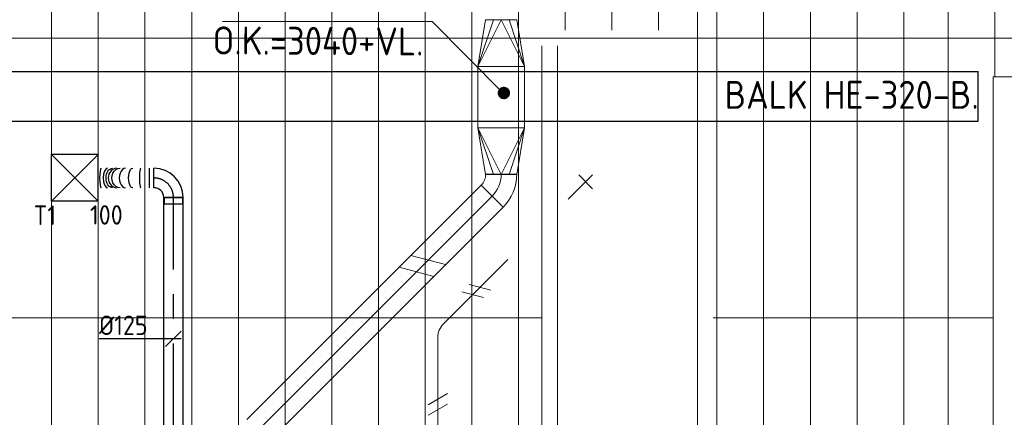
# Model space of a CAD drawing. Header units: millimetres. Extents: x -75017 to 35076, y -1757 to 51354.
# Tile 23 of 41: x -65000 to -58674, y 32006 to 34564. Entities that reach past the tile are written whole.
import ezdxf
from ezdxf.enums import TextEntityAlignment as Align

# ---------------------------------------------------------------- set-up
doc = ezdxf.new("R2010")
doc.units = ezdxf.units.MM
doc.header["$LTSCALE"] = 50
doc.linetypes.add('CENTER2', pattern=[28.575, 19.05, -3.175, 3.175, -3.175])
for name, color, linetype in [('BALKEN', 7, 'Continuous'), ('WL570---_TOEVOER', 200, 'Continuous'), ('WL570---_TOEVOER_HL', 1, 'Continuous'), ('WL570---_TOEVOER_RST', 200, 'Continuous'), ('WL570---_TOEVOER_RST_HL', 1, 'Continuous'), ('WM570---_TOEVOER', 2, 'Continuous'), ('WM570---_TOEVOER_PR', 2, 'Continuous'), ('WM570---_TOEVOER_RST_PR', 1, 'Continuous')]:
    doc.layers.add(name, color=color, linetype=linetype)
for name, color, linetype, lineweight in [('WL570---_BESTAAND-HARTLIJN', 161, 'Continuous', 0), ('WL570---_BESTAAND-MAATVOERING', 160, 'Continuous', 0), ('WL570---_BESTAAND-TOEVOER', 200, 'Continuous', 0), ('WL570---_DEMONTEREN', 10, 'Continuous', 0)]:
    doc.layers.add(name, color=color, linetype=linetype, lineweight=lineweight)
doc.layers.get('WL570---_DEMONTEREN').off()
doc.styles.add('BURO-025', font='ISO96.shx', dxfattribs={"height": 125})
doc.styles.add('ISO', font='ISO', dxfattribs={"height": 162})

# ---------------------------------------------------------------- blocks, each defined once
blk = doc.blocks.new('VRO300100002003000R')
blk.add_lwpolyline([(-300, 150), (-300, -150), (0, -100), (0, 100)], close=True)
at = {"layer": 'WL570---_BESTAAND-TOEVOER'}
for p, q in [((-300, 150), (0, 50)), ((-300, -150), (0, -50))]:
    blk.add_line(p, q, dxfattribs=at)
blk.add_lwpolyline([(-300, -150), (-300, -150), (0, 0), (-300, 150)], dxfattribs=at)
blk = doc.blocks.new('KARH')
for p, q in [((1, 0.5), (0, 0.5)), ((0, -0.5), (1, -0.5))]:
    blk.add_line(p, q)
at = {"invisible_edges": 15}
blk.add_3dface([(0, 0.5), (0, -0.5), (1, -0.5), (1, 0.5)], dxfattribs=at)
blk = doc.blocks.new('OBO20000045H')
blk.add_lwpolyline([(100, -82.8, 0.198912), (12.1, 129.3), (-129.3, -12.1, -0.198912), (-100, -82.8)], format="xyb", close=True)
at = {"invisible_edges": 15}
for points in [[(-123.4, -18.6), (29.8, 110), (12.1, 129.3), (-129.3, -12.1)], [(-118.1, -25.5), (45.7, 89.2), (29.8, 110), (-123.4, -18.6)], [(-113.4, -32.8), (59.8, 67.2), (45.7, 89.2), (-118.1, -25.5)], [(-109.4, -40.6), (71.9, 43.9), (59.8, 67.2), (-113.4, -32.8)], [(-106, -48.6), (81.9, 19.8), (71.9, 43.9), (-109.4, -40.6)], [(-103.4, -57), (89.8, -5.2), (81.9, 19.8), (-106, -48.6)], [(-101.5, -65.5), (95.4, -30.7), (89.8, -5.2), (-103.4, -57)], [(-100.4, -74.1), (98.9, -56.7), (95.4, -30.7), (-101.5, -65.5)], [(-100, -82.8), (100, -82.8), (98.9, -56.7), (-100.4, -74.1)]]:
    blk.add_3dface(points, dxfattribs=at)
at = {"layer": 'WL570---_BESTAAND-HARTLIJN'}
blk.add_arc((-200, -82.8), 200, 0, 45, dxfattribs=at)
blk = doc.blocks.new('OBO12500090ZE')
blk.add_lwpolyline([(-62.5, 0), (62.5, 0), (62.5, 125, 1), (-62.5, 125)], format="xyb", close=True)
at = {"layer": 'WL570---_BESTAAND-HARTLIJN'}
for points in [[(0, 0), (0, 187.5)], [(-62.5, 125), (62.5, 125)]]:
    blk.add_lwpolyline(points, dxfattribs=at)
blk = doc.blocks.new('KARO')
for p, q in [((1, 0.5), (0, 0.5)), ((0, -0.5), (1, -0.5))]:
    blk.add_line(p, q)
at = {"invisible_edges": 15}
blk.add_3dface([(0, 0.5), (0, -0.5), (1, -0.5), (1, 0.5)], dxfattribs=at)
at = {"layer": 'WL570---_BESTAAND-HARTLIJN'}
blk.add_line((0, 0), (1, 0), dxfattribs=at)
blk = doc.blocks.new('OBO12500045H')
blk.add_lwpolyline([(62.5, -51.8, 0.198912), (7.6, 80.8), (-80.8, -7.6, -0.198912), (-62.5, -51.8)], format="xyb", close=True)
at = {"invisible_edges": 15}
for points in [[(-77.1, -11.6), (18.6, 68.7), (7.6, 80.8), (-80.8, -7.6)], [(-73.8, -15.9), (28.6, 55.8), (18.6, 68.7), (-77.1, -11.6)], [(-70.9, -20.5), (37.4, 42), (28.6, 55.8), (-73.8, -15.9)], [(-68.4, -25.4), (44.9, 27.5), (37.4, 42), (-70.9, -20.5)], [(-66.3, -30.4), (51.2, 12.4), (44.9, 27.5), (-68.4, -25.4)], [(-64.6, -35.6), (56.1, -3.2), (51.2, 12.4), (-66.3, -30.4)], [(-63.4, -40.9), (59.7, -19.2), (56.1, -3.2), (-64.6, -35.6)], [(-62.7, -46.3), (61.8, -35.4), (59.7, -19.2), (-63.4, -40.9)], [(-62.5, -51.8), (62.5, -51.8), (61.8, -35.4), (-62.7, -46.3)]]:
    blk.add_3dface(points, dxfattribs=at)
at = {"layer": 'WL570---_BESTAAND-HARTLIJN'}
blk.add_arc((-125, -51.8), 125, 0, 45, dxfattribs=at)
blk = doc.blocks.new('UISO')
for p, q in [((0, 0.18), (1, 0.757)), ((0, 0), (1, 0.577))]:
    blk.add_line(p, q)
at = {"layer": 'WL570---_BESTAAND-TOEVOER'}
for p, q in [((0, 0.36), (1, 0.937)), ((0, -0.18), (1, 0.397))]:
    blk.add_line(p, q, dxfattribs=at)
blk = doc.blocks.new('Block plafond 7e midden')
at = {"color": 8, "linetype": 'Continuous', "lineweight": 13}
for p, q in [((3535, -410), (3535, -17210)), ((3835, -410), (3835, -17210)), ((4135, -410), (4135, -17210)), ((4435, -410), (4435, -17210)), ((4735, -410), (4735, -17210)), ((5035, -410), (5035, -17210)), ((5335, -410), (5335, -17210)), ((5635, -410), (5635, -17210)), ((5935, -410), (5935, -17210)), ((6235, -410), (6235, -17210)), ((6535, -410), (6535, -17210)), ((6835, -410), (6835, -5160)), ((7135, -410), (7135, -5160)), ((7435, -410), (7435, -5160)), ((7685, -409.2), (7685, -17210)), ((7810, -410), (7810, -17210)), ((8110, -410), (8110, -17210)), ((8410, -410), (8410, -17210)), ((8710, -410), (8710, -17210)), ((9010, -410), (9010, -17210)), ((9296, -409.7), (9296, -17209.7)), ((9596, -381.6), (9596, -5460)), ((-0.2, -5210), (7735, -5210)), ((7510, -5210), (9910, -5210)), ((6685, -5260), (6684.9, -9760)), ((6785, -5260), (6784.9, -9660)), ((9585, -12160), (9585, -5460)), ((9585, -5460), (9885, -5460)), ((9585, -6210), (9585, -7210)), ((-0.2, -7010), (6684.9, -7010)), ((7785, -7010), (9585, -7010))]:
    blk.add_line(p, q, dxfattribs=at)
blk = doc.blocks.new('*U291')
at = {"color": 0, "ltscale": 10}
for p, q in [((150, 150, -2500), (-150, 150, -2500)), ((-150, -150, -2500), (-150, 150, -2500)), ((150, -150, -2500), (-150, 150, -2500)), ((-150, -150, -2500), (150, 150, -2500)), ((150, -150, -2500), (150, 150, -2500)), ((150, -150, -2500), (-150, -150, -2500))]:
    blk.add_line(p, q, dxfattribs=at)
at = {"layer": 'WL570---_TOEVOER_RST_HL', "linetype": 'CENTER2'}
blk.add_circle((0, 0, -2500), 0.075, dxfattribs=at)
at = {"layer": 'WL570---_TOEVOER_RST', "color": 2, "style": 'BURO-025'}
for tag in ['MC', 'Q']:
    blk.add_attdef(tag, text='', height=125, dxfattribs=at).set_placement((0, 0), align=Align.MIDDLE)
at = {"layer": 'WM570---_TOEVOER_RST_PR', "color": 2, "style": 'BURO-025'}
blk.add_attdef('POSNR', text='', height=125, dxfattribs=at).set_placement((0, 0), align=Align.MIDDLE)
blk = doc.blocks.new('*U658')
at = {"color": 0, "ltscale": 10}
for p, q in [((-125, -62.5, -2700), (-125, 62.5, -2700)), ((62.5, -125, -2700), (-62.5, -125, -2700)), ((-59.375, -125, -2700), (-59.375, -169.3, -2700)), ((59.375, -125, -2700), (-59.375, -125, -2700)), ((59.375, -125, -2700), (59.375, -169.3, -2700)), ((59.375, -169.3, -2700), (-59.375, -169.3, -2700))]:
    blk.add_line(p, q, dxfattribs=at)
for radius in [187.5, 62.5]:
    blk.add_arc((-125, -125, -2700), radius, 0, 90, dxfattribs=at)
at = {"layer": 'WL570---_TOEVOER_HL', "linetype": 'CENTER2'}
blk.add_arc((-125, -125, -2700), 125, 0, 90, dxfattribs=at)
at = {"layer": 'WM570---_TOEVOER_PR', "color": 2, "style": 'BURO-025'}
blk.add_attdef('POSNR', text='', height=125, dxfattribs=at).set_placement((0, 0), align=Align.MIDDLE)
blk = doc.blocks.new('*U659')
at = {"color": 0, "ltscale": 10}
for p, q in [((0, 62.5, -2700), (0, -62.5, -2700)), ((28.6, 62.5, -2700), (28.6, -62.5, -2700)), ((357.7, 62.5, -2700), (357.7, -62.5, -2700))]:
    blk.add_line(p, q, dxfattribs=at)
for centre, major_axis, ratio, start_param, end_param in [((84.4, 0, -2700), (0, -62.5), 0.144794, 0, 3.141593), ((182.1, 0, -2700), (0, -62.5), 0.66548, 0, 3.141593), ((239.9, 0, -2700), (0, 62.5), 0.85381, 3.141593, 6.283185), ((299.4, 0, -2700), (0, 62.5), 0.422488, 3.141593, 6.283185)]:
    blk.add_ellipse(centre, major_axis=major_axis, ratio=ratio, start_param=start_param, end_param=end_param, dxfattribs=at)
at = {"color": 0, "ltscale": 10, "extrusion": (0, 0, -1)}
for centre, major_axis, ratio, start_param, end_param in [((136.5, 0, -2700), (0, 62.5), 0.422488, 0, 3.141593), ((217.4, 0, -2700), (0, 62.5), 0.85381, 0, 3.141593), ((265.9, 0, -2700), (0, -62.5), 0.66548, 3.141593, 6.283185), ((337.7, 0, -2700), (0, -62.5), 0.144794, 3.141593, 6.283185)]:
    blk.add_ellipse(centre, major_axis=major_axis, ratio=ratio, start_param=start_param, end_param=end_param, dxfattribs=at)
at = {"layer": 'WM570---_TOEVOER_PR', "color": 2, "style": 'BURO-025'}
blk.add_attdef('POSNR', text='', height=125, dxfattribs=at).set_placement((0, 0), align=Align.MIDDLE)
blk = doc.blocks.new('*U663')
at = {"color": 0, "ltscale": 10}
for p, q in [((0, 62.5, -2700), (1892.8, 62.5, -2700)), ((1892.8, 62.5, -2700), (1892.8, -62.5, -2700)), ((0, -62.5, -2700), (1892.8, -62.5, -2700))]:
    blk.add_line(p, q, dxfattribs=at)
at = {"layer": 'WL570---_TOEVOER_HL', "linetype": 'CENTER2'}
blk.add_line((0, 0, -2700), (1892.8, 0, -2700), dxfattribs=at)
at = {"layer": 'WM570---_TOEVOER_PR', "color": 2, "style": 'BURO-025'}
blk.add_attdef('POSNR', text='', height=125, dxfattribs=at).set_placement((0, 0), align=Align.MIDDLE)
blk = doc.blocks.new('*U669')
at = {"layer": 'WM570---_TOEVOER', "color": 0, "ltscale": 10}
for p, q in [((50, 0), (-477.8, 0)), ((-50, -50), (50, 50))]:
    blk.add_line(p, q, dxfattribs=at)
at = {"layer": 'WM570---_TOEVOER', "color": 0, "style": 'BURO-025'}
blk.add_text('%%c125', height=125, dxfattribs=at).set_placement((-477.8, 25))

msp = doc.modelspace()

# ---------------------------------------------------------------- linework, layer by layer
at = {"layer": 'BALKEN'}
for p, q in [((-68519.1, 34230.8), (-58841.5, 34230.8)), ((-58841.5, 33910.8), (-58841.5, 34230.8)), ((-68519.1, 33910.8), (-58841.5, 33910.8))]:
    msp.add_line(p, q, dxfattribs=at)
at = {"layer": 'WL570---_BESTAAND-MAATVOERING'}
for p, q in [((-62349.7, 34553.1), (-63696.9, 34553.1)), ((-61902.4, 34100.6), (-62349.7, 34553.1))]:
    msp.add_line(p, q, dxfattribs=at)
at = {"layer": 'WL570---_BESTAAND-MAATVOERING', "const_width": 40}
msp.add_lwpolyline([(-61869, 34092.5, -1), (-61909, 34092.5, -1)], format="xyb", close=True, dxfattribs=at)

# ---------------------------------------------------------------- block references
at = {"layer": 'WL570---_BESTAAND-TOEVOER'}
msp.add_blockref('Block plafond 7e midden', (-68330, 39655.8), dxfattribs=at)
at = {"layer": 'WL570---_BESTAAND-TOEVOER', "xscale": -1}
for name, p, rotation in [('VRO300100002003000R', (-61906.1, 34562.6), 270), ('OBO20000045H', (-61906.1, 33486.6), 180)]:
    msp.add_blockref(name, p, dxfattribs=dict(at, rotation=rotation))
at = {"layer": 'WL570---_BESTAAND-TOEVOER'}
for name, p, xscale, yscale, zscale, rotation in [('KARH', (-61906.1, 33868.3), 394.3123349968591, 300, 100, 90), ('KARO', (-63470.8, 31921.8), 2130.064605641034, 200, 200, 45.0000000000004)]:
    msp.add_blockref(name, p, dxfattribs=dict(at, xscale=xscale, yscale=yscale, zscale=zscale, rotation=rotation))
at = {"layer": 'WL570---_BESTAAND-TOEVOER', "rotation": 270}
msp.add_blockref('VRO300100002003000R', (-61906.1, 33568.3), dxfattribs=at)
at = {"layer": 'WL570---_DEMONTEREN', "xscale": -1, "rotation": 315}
msp.add_blockref('OBO12500090ZE', (-61452.6, 33432.5), dxfattribs=at)
at = {"layer": 'WL570---_DEMONTEREN'}
for name, p, xscale, yscale, zscale, rotation in [('KARO', (-61475, 33410.2), 31.59570207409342, 125, 125, 45), ('UISO', (-62537.1, 32997), 200, 200, 200, 315.0000000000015), ('KARO', (-61863.9, 33021.2), 584.7095852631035, 125, 125, 225.0021927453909), ('UISO', (-61988.6, 32808.1), 125, 125, 125, 135.0021927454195), ('KARO', (-62313.9, 32519.4), 621.7469976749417, 125, 125, 270.0000000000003), ('UISO', (-62251.4, 32136.6), 125, 125, 125, 180)]:
    msp.add_blockref(name, p, dxfattribs=dict(at, xscale=xscale, yscale=yscale, zscale=zscale, rotation=rotation))
at = {"layer": 'WL570---_DEMONTEREN', "rotation": 135.002192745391}
msp.add_blockref('OBO12500045H', (-62313.9, 32571.2), dxfattribs=at)
at = {"layer": 'WL570---_TOEVOER'}
for name, p, rotation in [('*U659', (-64137.3, 33545.8, 2700), 180), ('*U663', (-64012.3, 31528, 2700), 90)]:
    msp.add_blockref(name, p, dxfattribs=dict(at, rotation=rotation))
msp.add_blockref('*U658', (-64012.3, 33545.8, 2700), dxfattribs=at)
at = {"layer": 'WL570---_TOEVOER_RST'}
ref = msp.add_blockref('*U291', (-64645, 33545.8, 2500), dxfattribs=at)
ref.add_attrib('Q', '100', (-64548.1, 33245.7), dxfattribs={"color": 2, "height": 125, "style": 'BURO-025'})
ref.add_attrib('MC', 'T1', (-64910.1, 33243.6), dxfattribs={"color": 2, "height": 125, "style": 'BURO-025'})
at = {"layer": 'WM570---_TOEVOER'}
msp.add_blockref('*U669', (-64012.3, 32510.6, 2700), dxfattribs=at)

# ---------------------------------------------------------------- texts
at = {"layer": 'BALKEN', "style": 'ISO'}
msp.add_text('BALK HE-320-B.', height=180, dxfattribs=at).set_placement((-60470.5, 33990.6))
at = {"layer": 'WL570---_BESTAAND-MAATVOERING', "style": 'ISO'}
msp.add_text('O.K.=3040+VL.', height=180, rotation=359.68519, dxfattribs=at).set_placement((-63760.4, 34340.7))

doc.saveas('drawing.dxf')
